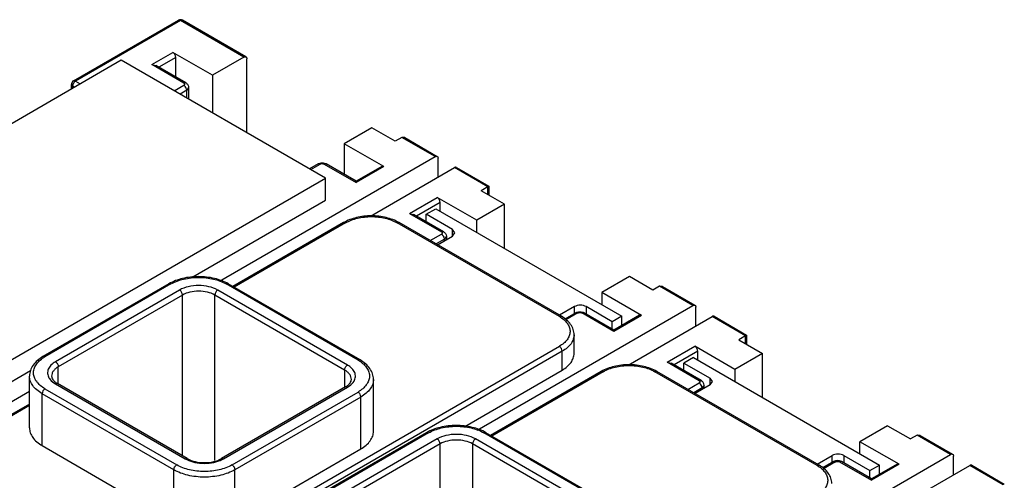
# Model space of a CAD drawing. Header units: millimetres. Extents: x 20 to 158, y 30 to 220.
# Tile 7 of 7: x 69 to 142, y 186 to 220. Entities that reach past the tile are written whole.
import ezdxf

# ---------------------------------------------------------------- set-up
doc = ezdxf.new("R2010")
doc.units = ezdxf.units.MM
doc.header["$LTSCALE"] = 16.212803
doc.layers.get('0').update_dxf_attribs({"linetype": 'CONTINUOUS'})

msp = doc.modelspace()

# ---------------------------------------------------------------- linework, layer by layer
at = {"color": 7, "linetype": 'Continuous'}
for p, q in [((73.314, 215.268), (81.092, 219.758)), ((81.242, 219.744), (73.464, 215.253)), ((85.945, 217.029), (81.242, 219.744)), ((86.095, 217.044), (81.392, 219.758)), ((76.858, 216.804), (41.503, 196.392)), ((91.99, 208.068), (76.858, 216.804)), ((79.121, 216.478), (80.677, 217.376)), ((80.889, 217.008), (79.633, 216.283)), ((83.611, 215.682), (80.677, 217.376)), ((80.889, 215.558), (80.889, 217.008)), ((85.945, 217.029), (83.611, 215.682)), ((86.157, 211.436), (86.157, 216.906)), ((81.49, 215.11), (79.121, 216.478)), ((79.121, 216.478), (79.421, 216.406)), ((81.64, 215.125), (79.421, 216.406)), ((73.464, 215.253), (73.818, 215.049)), ((83.611, 215.682), (83.611, 212.906)), ((73.164, 214.671), (73.164, 215.008)), ((73.252, 214.885), (73.252, 214.722)), ((73.393, 214.804), (73.252, 214.885)), ((80.783, 214.539), (81.49, 214.947)), ((81.702, 214.579), (81.207, 214.294)), ((81.848, 214.783), (81.702, 214.579)), ((81.702, 214.008), (81.702, 214.579)), ((81.848, 214.783), (81.848, 213.923)), ((95.42, 211.803), (93.369, 210.619)), ((97.152, 210.803), (95.42, 211.803)), ((97.647, 211.089), (97.152, 210.803)), ((100.122, 209.66), (97.647, 211.089)), ((97.859, 211.068), (97.647, 211.089)), ((97.859, 211.068), (100.272, 209.675)), ((93.369, 210.619), (93.369, 208.353)), ((96.304, 208.925), (93.369, 210.619)), ((84.143, 200.435), (100.122, 209.66)), ((100.334, 208.15), (100.334, 209.538)), ((91.451, 209.124), (90.807, 208.751)), ((90.894, 208.701), (91.601, 209.109)), ((91.884, 209.109), (94.253, 207.741)), ((94.253, 207.843), (92.034, 209.124)), ((96.154, 208.94), (94.253, 207.843)), ((96.304, 208.925), (94.253, 207.741)), ((95.316, 205.252), (101.536, 208.844)), ((104.011, 207.415), (101.536, 208.844)), ((101.686, 208.858), (104.099, 207.465)), ((56.635, 187.656), (91.99, 208.068)), ((91.99, 206.435), (91.99, 208.068)), ((94.253, 207.741), (94.253, 207.843)), ((104.099, 207.465), (103.516, 207.129)), ((104.011, 206.843), (104.011, 207.415)), ((104.099, 207.465), (104.099, 206.792)), ((98.213, 205.455), (100.264, 206.639)), ((103.198, 204.945), (100.264, 206.639)), ((105.249, 206.129), (103.516, 207.129)), ((82.149, 200.753), (91.99, 206.435)), ((100.476, 206.272), (98.725, 205.261)), ((99.45, 205.394), (100.157, 205.802)), ((100.157, 205.802), (113.946, 197.841)), ((100.476, 205.618), (100.476, 206.272)), ((105.249, 206.129), (103.198, 204.945)), ((105.249, 202.863), (105.249, 206.129)), ((98.213, 205.455), (100.582, 204.088)), ((98.213, 205.455), (98.513, 205.383)), ((100.732, 204.102), (98.513, 205.383)), ((99.45, 204.842), (99.45, 205.394)), ((101.395, 204.271), (99.45, 205.394)), ((93.325, 204.776), (85.132, 200.045)), ((93.475, 204.761), (85.219, 199.995)), ((109.315, 197.821), (97.294, 204.761)), ((109.465, 197.836), (97.444, 204.776)), ((103.198, 204.047), (103.198, 204.945)), ((99.75, 203.444), (100.582, 203.924)), ((100.794, 203.557), (100.175, 203.199)), ((100.281, 203.138), (101.395, 203.781)), ((100.94, 203.761), (100.794, 203.557)), ((100.794, 203.434), (100.794, 203.557)), ((100.94, 203.761), (100.94, 203.519)), ((101.395, 203.781), (101.395, 204.271)), ((101.571, 204.026), (101.395, 204.271)), ((101.395, 203.781), (101.571, 204.026)), ((114.512, 200.781), (112.461, 199.597)), ((116.244, 199.781), (114.512, 200.781)), ((80.385, 200.245), (71.052, 194.856)), ((80.535, 200.23), (71.202, 194.841)), ((94.395, 194.596), (84.637, 200.23)), ((94.545, 194.611), (84.787, 200.245)), ((116.739, 200.066), (116.244, 199.781)), ((116.951, 200.045), (116.739, 200.066)), ((119.214, 198.638), (116.739, 200.066)), ((116.951, 200.045), (119.364, 198.652)), ((81.172, 199.781), (71.979, 194.473)), ((81.384, 199.413), (72.191, 194.106)), ((81.384, 187.512), (81.384, 199.413)), ((83.788, 187.162), (83.788, 199.413)), ((93.405, 193.861), (83.788, 199.413)), ((93.617, 194.229), (84, 199.781)), ((112.461, 199.597), (112.461, 198.699)), ((115.396, 197.903), (112.461, 199.597)), ((103.235, 189.412), (119.214, 198.638)), ((110.446, 198.556), (109.332, 197.913)), ((110.446, 198.045), (110.446, 198.556)), ((111.294, 198.556), (111.294, 198.004)), ((113.239, 197.433), (111.294, 198.556)), ((119.426, 197.127), (119.426, 198.515)), ((110.543, 198.101), (109.73, 197.632)), ((110.693, 198.086), (109.805, 197.574)), ((113.345, 196.719), (110.976, 198.086)), ((113.345, 196.82), (111.126, 198.101)), ((113.946, 197.841), (113.239, 197.433)), ((115.246, 197.918), (113.345, 196.82)), ((115.396, 197.903), (113.345, 196.719)), ((113.946, 197.167), (113.946, 197.841)), ((114.408, 194.23), (120.628, 197.821)), ((123.103, 196.392), (120.628, 197.821)), ((120.778, 197.836), (123.191, 196.443)), ((113.239, 196.881), (113.239, 197.433)), ((110.405, 195.086), (110.405, 196.474)), ((113.345, 196.719), (113.345, 196.82)), ((123.191, 196.443), (122.608, 196.106)), ((123.103, 195.821), (123.103, 196.392)), ((123.191, 196.443), (123.191, 195.77)), ((77.424, 177.205), (109.315, 195.617)), ((117.305, 194.433), (119.355, 195.617)), ((122.325, 193.902), (119.355, 195.617)), ((122.608, 196.106), (124.376, 195.086)), ((109.527, 195.249), (77.636, 176.837)), ((109.527, 193.861), (109.527, 195.249)), ((119.568, 195.249), (117.817, 194.238)), ((119.568, 194.596), (119.568, 195.249)), ((124.376, 195.086), (122.325, 193.902)), ((124.376, 191.82), (124.376, 195.086)), ((72.191, 192.819), (72.191, 194.106)), ((117.305, 194.433), (117.605, 194.361)), ((119.674, 193.065), (117.305, 194.433)), ((119.824, 193.08), (117.605, 194.361)), ((119.249, 194.78), (118.542, 194.371)), ((118.542, 193.82), (118.542, 194.371)), ((118.542, 194.371), (120.487, 193.249)), ((119.249, 194.78), (133.038, 186.819)), ((56.635, 186.023), (70.138, 193.818)), ((70.052, 189.574), (70.052, 193.412)), ((93.405, 193.861), (93.405, 192.61)), ((102.3, 189.689), (109.527, 193.861)), ((112.417, 193.754), (104.224, 189.023)), ((112.567, 193.739), (104.311, 188.972)), ((128.407, 186.799), (116.386, 193.739)), ((128.557, 186.813), (116.536, 193.754)), ((122.325, 193.902), (122.325, 193.004)), ((71.979, 192.841), (81.596, 187.288)), ((81.746, 187.303), (72.129, 192.855)), ((93.467, 192.61), (84.274, 187.303)), ((95.544, 189.33), (95.544, 193.167)), ((118.842, 192.422), (119.674, 192.902)), ((120.487, 192.759), (119.373, 192.116)), ((120.032, 192.738), (119.886, 192.534)), ((120.032, 192.496), (120.032, 192.738)), ((120.487, 192.759), (120.487, 193.249)), ((120.663, 193.004), (120.487, 193.249)), ((120.487, 192.759), (120.663, 193.004)), ((53.683, 182.848), (70.052, 192.299)), ((70.989, 188.268), (70.989, 192.106)), ((80.748, 186.472), (70.989, 192.106)), ((71.202, 192.473), (80.96, 186.839)), ((84.424, 187.288), (93.617, 192.596)), ((85.061, 186.839), (94.395, 192.228)), ((119.886, 192.534), (119.267, 192.177)), ((119.886, 192.412), (119.886, 192.534)), ((70.052, 191.339), (61.435, 186.364)), ((70.052, 191.238), (61.585, 186.349)), ((94.607, 191.861), (85.273, 186.472)), ((94.607, 188.023), (94.607, 191.861)), ((133.639, 189.738), (131.588, 188.554)), ((133.639, 189.738), (135.336, 188.758)), ((99.477, 189.222), (90.144, 183.833)), ((99.627, 189.207), (90.294, 183.818)), ((113.487, 183.574), (103.728, 189.207)), ((113.637, 183.588), (103.878, 189.222)), ((135.831, 189.044), (135.336, 188.758)), ((136.043, 189.023), (135.831, 189.044)), ((138.306, 187.615), (135.831, 189.044)), ((136.043, 189.023), (138.456, 187.63)), ((70.989, 188.268), (80.748, 182.634)), ((100.264, 188.758), (91.071, 183.451)), ((100.476, 188.391), (91.283, 183.084)), ((100.476, 176.49), (100.476, 188.391)), ((102.88, 188.391), (102.88, 176.139)), ((112.497, 182.839), (102.88, 188.391)), ((112.709, 183.206), (103.092, 188.758)), ((131.588, 187.656), (131.588, 188.554)), ((134.488, 186.88), (131.588, 188.554)), ((85.273, 182.634), (94.607, 188.023)), ((122.327, 178.39), (138.306, 187.615)), ((128.424, 186.89), (129.538, 187.533)), ((129.538, 187.022), (129.538, 187.533)), ((130.386, 187.533), (130.386, 186.982)), ((130.386, 187.533), (132.331, 186.411)), ((129.635, 187.079), (128.822, 186.609)), ((129.785, 187.064), (128.897, 186.551)), ((130.068, 187.064), (132.437, 185.696)), ((132.437, 185.798), (130.218, 187.079)), ((132.331, 186.411), (133.038, 186.819)), ((134.338, 186.895), (132.437, 185.798)), ((134.488, 186.88), (132.437, 185.696)), ((133.038, 186.145), (133.038, 186.819)), ((133.5, 183.207), (139.72, 186.799)), ((138.518, 186.105), (138.518, 187.493)), ((142.195, 185.37), (139.72, 186.799)), ((139.87, 186.813), (142.283, 185.42)), ((80.748, 182.634), (80.748, 186.472)), ((85.273, 182.634), (85.273, 186.472)), ((132.331, 185.859), (132.331, 186.411)), ((132.437, 185.696), (132.437, 185.798))]:
    msp.add_line(p, q, dxfattribs=at)
for centre, radius, start, end in [((81.242, 219.499), 0.3, 60.00056, 119.99985), ((73.464, 215.008), 0.3, 119.99985, 180), ((73.712, 214.857), 0.463, 158.84419, 163.96563), ((73.753, 214.841), 0.507, 141.18654, 158.81374), ((81.201, 214.535), 0.507, 20.78197, 38.31943), ((100.293, 203.513), 0.507, 20.78197, 38.31943), ((108.099, 195.715), 2.431, 57.6569, 60.01208), ((72.513, 192.569), 2.623, 119.98816, 122.31519), ((93.084, 192.324), 2.623, 57.68524, 60.01225), ((119.385, 192.49), 0.507, 20.78197, 38.31943), ((82.583, 189), 1.975, 240.03724, 243.56341), ((83.438, 189), 1.975, 296.4369, 299.96317), ((127.191, 184.693), 2.431, 57.6569, 60.01208)]:
    msp.add_arc(centre, radius, start, end, dxfattribs=at)
for points in [[(81.136, 219.772), (81.121, 219.771), (81.105, 219.766), (81.092, 219.758)], [(93.37, 204.79), (93.355, 204.788), (93.339, 204.784), (93.325, 204.776)], [(97.444, 204.776), (97.43, 204.784), (97.414, 204.788), (97.399, 204.79)], [(84.787, 200.245), (84.773, 200.252), (84.757, 200.257), (84.742, 200.258)], [(112.462, 193.767), (112.446, 193.766), (112.431, 193.761), (112.417, 193.754)], [(116.536, 193.754), (116.522, 193.761), (116.506, 193.766), (116.491, 193.767)], [(99.522, 189.236), (99.507, 189.234), (99.491, 189.23), (99.477, 189.222)], [(103.879, 189.222), (103.865, 189.23), (103.849, 189.234), (103.834, 189.236)]]:
    msp.add_open_spline(points, degree=3, dxfattribs=at)
for points, knots in [([(81.242, 219.744), (81.233, 219.749), (81.201, 219.765), (81.163, 219.774), (81.136, 219.772)], [0, 0, 0, 0, 0.277736, 1, 1, 1, 1]), ([(81.392, 219.758), (81.372, 219.77), (81.317, 219.779), (81.267, 219.758), (81.242, 219.744)], [0, 0, 0, 0, 0.449245, 1, 1, 1, 1]), ([(80.889, 217.008), (80.889, 217.081), (80.839, 217.225), (80.74, 217.339), (80.677, 217.376)], [0, 0, 0, 0, 0.499999, 1, 1, 1, 1]), ([(85.945, 217.029), (85.969, 217.043), (86.019, 217.063), (86.074, 217.055), (86.095, 217.044)], [0, 0, 0, 0, 0.550038, 1, 1, 1, 1]), ([(86.095, 217.044), (86.115, 217.032), (86.15, 216.988), (86.157, 216.935), (86.157, 216.906)], [0, 0, 0, 0, 0.44996, 1, 1, 1, 1]), ([(73.314, 215.268), (73.334, 215.279), (73.39, 215.288), (73.439, 215.267), (73.464, 215.253)], [0, 0, 0, 0, 0.449245, 1, 1, 1, 1]), ([(73.464, 215.253), (73.455, 215.247), (73.415, 215.221), (73.381, 215.187), (73.358, 215.159)], [0, 0, 0, 0, 0.231066, 1, 1, 1, 1]), ([(73.252, 214.885), (73.227, 214.9), (73.185, 214.933), (73.164, 214.985), (73.164, 215.008)], [0, 0, 0, 0, 0.550026, 1, 1, 1, 1]), ([(73.267, 214.985), (73.265, 214.977), (73.256, 214.944), (73.252, 214.91), (73.252, 214.885)], [0, 0, 0, 0, 0.264707, 1, 1, 1, 1]), ([(81.49, 215.11), (81.515, 215.124), (81.564, 215.145), (81.62, 215.137), (81.64, 215.125)], [0, 0, 0, 0, 0.55007, 1, 1, 1, 1]), ([(81.49, 215.11), (81.511, 215.098), (81.54, 215.073), (81.551, 215.029), (81.546, 215.008), (81.542, 214.999)], [0, 0, 0, 0, 0.54432, 0.772251, 1, 1, 1, 1]), ([(81.542, 214.999), (81.539, 214.994), (81.526, 214.972), (81.506, 214.956), (81.49, 214.947)], [0, 0, 0, 0, 0.225491, 1, 1, 1, 1]), ([(81.599, 214.849), (81.59, 214.859), (81.559, 214.896), (81.521, 214.929), (81.49, 214.947)], [0, 0, 0, 0, 0.267085, 1, 1, 1, 1]), ([(81.64, 215.125), (81.7, 215.09), (81.807, 214.993), (81.848, 214.853), (81.848, 214.783)], [0, 0, 0, 0, 0.499456, 1, 1, 1, 1]), ([(81.702, 214.579), (81.702, 214.59), (81.699, 214.636), (81.687, 214.682), (81.675, 214.715)], [0, 0, 0, 0, 0.231365, 1, 1, 1, 1]), ([(100.122, 209.66), (100.147, 209.674), (100.196, 209.695), (100.252, 209.687), (100.272, 209.675)], [0, 0, 0, 0, 0.550038, 1, 1, 1, 1]), ([(100.272, 209.675), (100.292, 209.663), (100.327, 209.619), (100.334, 209.566), (100.334, 209.538)], [0, 0, 0, 0, 0.44996, 1, 1, 1, 1]), ([(91.451, 209.124), (91.538, 209.174), (91.743, 209.222), (91.947, 209.174), (92.034, 209.124)], [0, 0, 0, 0, 0.500051, 1, 1, 1, 1]), ([(91.601, 209.109), (91.577, 209.123), (91.527, 209.144), (91.472, 209.135), (91.451, 209.124)], [0, 0, 0, 0, 0.550069, 1, 1, 1, 1]), ([(91.601, 209.109), (91.614, 209.116), (91.675, 209.142), (91.744, 209.147), (91.794, 209.139)], [0, 0, 0, 0, 0.228754, 1, 1, 1, 1]), ([(91.794, 209.139), (91.803, 209.138), (91.834, 209.131), (91.864, 209.121), (91.884, 209.109)], [0, 0, 0, 0, 0.26693, 1, 1, 1, 1]), ([(92.034, 209.124), (92.014, 209.135), (91.959, 209.144), (91.909, 209.123), (91.884, 209.109)], [0, 0, 0, 0, 0.450007, 1, 1, 1, 1]), ([(96.304, 208.925), (96.279, 208.939), (96.229, 208.96), (96.174, 208.952), (96.154, 208.94)], [0, 0, 0, 0, 0.550038, 1, 1, 1, 1]), ([(101.686, 208.858), (101.666, 208.87), (101.611, 208.878), (101.561, 208.858), (101.536, 208.844)], [0, 0, 0, 0, 0.449963, 1, 1, 1, 1]), ([(100.476, 206.272), (100.476, 206.344), (100.426, 206.488), (100.326, 206.603), (100.264, 206.639)], [0, 0, 0, 0, 0.499999, 1, 1, 1, 1]), ([(97.444, 204.776), (97.149, 204.946), (96.469, 205.195), (95.384, 205.313), (94.3, 205.195), (93.62, 204.946), (93.325, 204.776)], [0, 0, 0, 0, 0.239175, 0.500005, 0.760831, 1, 1, 1, 1]), ([(93.475, 204.761), (93.746, 204.918), (94.377, 205.146), (95.384, 205.255), (96.392, 205.146), (97.023, 204.918), (97.294, 204.761)], [0, 0, 0, 0, 0.237252, 0.5, 0.762747, 1, 1, 1, 1]), ([(93.475, 204.761), (93.467, 204.766), (93.434, 204.783), (93.396, 204.792), (93.37, 204.79)], [0, 0, 0, 0, 0.277445, 1, 1, 1, 1]), ([(97.399, 204.79), (97.391, 204.79), (97.354, 204.789), (97.318, 204.775), (97.294, 204.761)], [0, 0, 0, 0, 0.225767, 1, 1, 1, 1]), ([(100.582, 204.088), (100.606, 204.102), (100.656, 204.122), (100.711, 204.114), (100.732, 204.102)], [0, 0, 0, 0, 0.55007, 1, 1, 1, 1]), ([(100.582, 204.088), (100.603, 204.075), (100.632, 204.051), (100.643, 204.006), (100.638, 203.985), (100.634, 203.976)], [0, 0, 0, 0, 0.544319, 0.77225, 1, 1, 1, 1]), ([(100.634, 203.976), (100.631, 203.971), (100.618, 203.95), (100.598, 203.934), (100.582, 203.924)], [0, 0, 0, 0, 0.225491, 1, 1, 1, 1]), ([(100.691, 203.827), (100.682, 203.837), (100.651, 203.874), (100.613, 203.906), (100.582, 203.924)], [0, 0, 0, 0, 0.267085, 1, 1, 1, 1]), ([(100.732, 204.102), (100.791, 204.068), (100.899, 203.971), (100.94, 203.83), (100.94, 203.761)], [0, 0, 0, 0, 0.499456, 1, 1, 1, 1]), ([(100.794, 203.557), (100.794, 203.568), (100.791, 203.614), (100.779, 203.659), (100.767, 203.692)], [0, 0, 0, 0, 0.231365, 1, 1, 1, 1]), ([(84.787, 200.245), (84.472, 200.426), (83.745, 200.692), (82.586, 200.818), (81.426, 200.692), (80.7, 200.426), (80.385, 200.245)], [0, 0, 0, 0, 0.239056, 0.500004, 0.76095, 1, 1, 1, 1]), ([(80.535, 200.23), (80.826, 200.398), (81.503, 200.643), (82.586, 200.761), (83.668, 200.643), (84.345, 200.398), (84.637, 200.23)], [0, 0, 0, 0, 0.23724, 0.499999, 0.762759, 1, 1, 1, 1]), ([(80.535, 200.23), (80.511, 200.244), (80.461, 200.264), (80.406, 200.256), (80.385, 200.245)], [0, 0, 0, 0, 0.550022, 1, 1, 1, 1]), ([(84, 199.781), (83.799, 199.897), (83.332, 200.066), (82.586, 200.147), (81.839, 200.066), (81.372, 199.897), (81.172, 199.781)], [0, 0, 0, 0, 0.237253, 0.500001, 0.762748, 1, 1, 1, 1]), ([(84.742, 200.258), (84.733, 200.259), (84.697, 200.258), (84.661, 200.244), (84.637, 200.23)], [0, 0, 0, 0, 0.225769, 1, 1, 1, 1]), ([(81.384, 199.413), (81.384, 199.486), (81.334, 199.63), (81.235, 199.744), (81.172, 199.781)], [0, 0, 0, 0, 0.500001, 1, 1, 1, 1]), ([(83.788, 199.413), (83.617, 199.512), (83.22, 199.656), (82.586, 199.724), (81.951, 199.656), (81.555, 199.512), (81.384, 199.413)], [0, 0, 0, 0, 0.237247, 0.500001, 0.762753, 1, 1, 1, 1]), ([(84, 199.781), (83.937, 199.744), (83.838, 199.63), (83.788, 199.486), (83.788, 199.413)], [0, 0, 0, 0, 0.499998, 1, 1, 1, 1]), ([(111.294, 198.556), (111.234, 198.591), (111.094, 198.641), (110.87, 198.666), (110.646, 198.641), (110.506, 198.591), (110.446, 198.556)], [0, 0, 0, 0, 0.237244, 0.500001, 0.762757, 1, 1, 1, 1]), ([(119.214, 198.638), (119.239, 198.652), (119.288, 198.672), (119.344, 198.664), (119.364, 198.652)], [0, 0, 0, 0, 0.550038, 1, 1, 1, 1]), ([(119.364, 198.652), (119.384, 198.641), (119.419, 198.597), (119.426, 198.544), (119.426, 198.515)], [0, 0, 0, 0, 0.44996, 1, 1, 1, 1]), ([(109.315, 197.821), (109.339, 197.835), (109.389, 197.856), (109.444, 197.848), (109.465, 197.836)], [0, 0, 0, 0, 0.550022, 1, 1, 1, 1]), ([(109.4, 197.769), (109.51, 197.7), (109.708, 197.551), (109.94, 197.283), (110.082, 196.989), (110.122, 196.681), (110.056, 196.375), (109.892, 196.087), (109.639, 195.827), (109.43, 195.683), (109.315, 195.617)], [0, 0, 0, 0, 0.142391, 0.270162, 0.385739, 0.494808, 0.604798, 0.722896, 0.854132, 1, 1, 1, 1]), ([(110.405, 196.474), (110.405, 196.608), (110.358, 196.881), (110.159, 197.256), (109.854, 197.582), (109.601, 197.757), (109.465, 197.836)], [0, 0, 0, 0, 0.232203, 0.471239, 0.725847, 1, 1, 1, 1]), ([(110.543, 198.101), (110.63, 198.151), (110.835, 198.199), (111.039, 198.151), (111.126, 198.101)], [0, 0, 0, 0, 0.500051, 1, 1, 1, 1]), ([(110.693, 198.086), (110.669, 198.101), (110.619, 198.121), (110.564, 198.113), (110.543, 198.101)], [0, 0, 0, 0, 0.550069, 1, 1, 1, 1]), ([(110.693, 198.086), (110.706, 198.094), (110.767, 198.12), (110.836, 198.124), (110.886, 198.116)], [0, 0, 0, 0, 0.228754, 1, 1, 1, 1]), ([(110.886, 198.116), (110.895, 198.115), (110.926, 198.109), (110.956, 198.098), (110.976, 198.086)], [0, 0, 0, 0, 0.26693, 1, 1, 1, 1]), ([(111.126, 198.101), (111.106, 198.113), (111.051, 198.121), (111.001, 198.101), (110.976, 198.086)], [0, 0, 0, 0, 0.450007, 1, 1, 1, 1]), ([(115.396, 197.903), (115.371, 197.917), (115.321, 197.937), (115.266, 197.929), (115.246, 197.918)], [0, 0, 0, 0, 0.550038, 1, 1, 1, 1]), ([(120.778, 197.836), (120.758, 197.848), (120.703, 197.856), (120.653, 197.835), (120.628, 197.821)], [0, 0, 0, 0, 0.449963, 1, 1, 1, 1]), ([(110.405, 196.474), (110.405, 196.36), (110.363, 196.121), (110.183, 195.79), (109.897, 195.49), (109.658, 195.325), (109.527, 195.249)], [0, 0, 0, 0, 0.217785, 0.450914, 0.710298, 1, 1, 1, 1]), ([(109.527, 195.249), (109.527, 195.322), (109.477, 195.465), (109.378, 195.58), (109.315, 195.617)], [0, 0, 0, 0, 0.500001, 1, 1, 1, 1]), ([(119.568, 195.249), (119.568, 195.322), (119.518, 195.465), (119.418, 195.58), (119.355, 195.617)], [0, 0, 0, 0, 0.499999, 1, 1, 1, 1]), ([(71.052, 194.856), (70.906, 194.772), (70.638, 194.586), (70.313, 194.24), (70.102, 193.843), (70.052, 193.554), (70.052, 193.412)], [0, 0, 0, 0, 0.27497, 0.529818, 0.768541, 1, 1, 1, 1]), ([(71.052, 194.856), (71.072, 194.867), (71.127, 194.876), (71.177, 194.855), (71.202, 194.841)], [0, 0, 0, 0, 0.449978, 1, 1, 1, 1]), ([(109.527, 193.861), (109.658, 193.937), (109.897, 194.102), (110.183, 194.402), (110.363, 194.733), (110.405, 194.972), (110.405, 195.086)], [0, 0, 0, 0, 0.289705, 0.549091, 0.782218, 1, 1, 1, 1]), ([(71.202, 192.473), (71.078, 192.545), (70.853, 192.699), (70.581, 192.979), (70.405, 193.288), (70.334, 193.617), (70.378, 193.948), (70.53, 194.263), (70.78, 194.551), (70.993, 194.711), (71.11, 194.786)], [0, 0, 0, 0, 0.145951, 0.277083, 0.395162, 0.505172, 0.614255, 0.729849, 0.857553, 1, 1, 1, 1]), ([(71.979, 194.473), (71.858, 194.404), (71.646, 194.249), (71.427, 193.943), (71.368, 193.598), (71.442, 193.385), (71.498, 193.29)], [0, 0, 0, 0, 0.293347, 0.544151, 0.769309, 1, 1, 1, 1]), ([(72.191, 194.106), (72.117, 194.063), (71.982, 193.97), (71.82, 193.8), (71.717, 193.612), (71.694, 193.477), (71.694, 193.412)], [0, 0, 0, 0, 0.289537, 0.549109, 0.782251, 1, 1, 1, 1]), ([(71.979, 194.473), (72.042, 194.437), (72.142, 194.322), (72.191, 194.179), (72.191, 194.106)], [0, 0, 0, 0, 0.499999, 1, 1, 1, 1]), ([(93.405, 193.861), (93.405, 193.934), (93.454, 194.077), (93.554, 194.192), (93.617, 194.229)], [0, 0, 0, 0, 0.500002, 1, 1, 1, 1]), ([(94.099, 193.045), (94.154, 193.14), (94.228, 193.354), (94.169, 193.698), (93.95, 194.004), (93.738, 194.159), (93.617, 194.229)], [0, 0, 0, 0, 0.23069, 0.455847, 0.706653, 1, 1, 1, 1]), ([(94.395, 194.596), (94.419, 194.61), (94.469, 194.631), (94.524, 194.623), (94.545, 194.611)], [0, 0, 0, 0, 0.550022, 1, 1, 1, 1]), ([(94.486, 194.541), (94.604, 194.466), (94.817, 194.306), (95.066, 194.018), (95.218, 193.703), (95.262, 193.372), (95.192, 193.044), (95.015, 192.734), (94.744, 192.454), (94.518, 192.3), (94.395, 192.228)], [0, 0, 0, 0, 0.142447, 0.270152, 0.385747, 0.49483, 0.604839, 0.722918, 0.85405, 1, 1, 1, 1]), ([(95.544, 193.167), (95.544, 193.309), (95.494, 193.598), (95.283, 193.995), (94.959, 194.341), (94.69, 194.527), (94.545, 194.611)], [0, 0, 0, 0, 0.231458, 0.470179, 0.725031, 1, 1, 1, 1]), ([(116.536, 193.754), (116.241, 193.924), (115.561, 194.172), (114.476, 194.291), (113.392, 194.172), (112.712, 193.924), (112.417, 193.754)], [0, 0, 0, 0, 0.239175, 0.500005, 0.760831, 1, 1, 1, 1]), ([(112.567, 193.739), (112.838, 193.895), (113.469, 194.124), (114.476, 194.233), (115.484, 194.124), (116.115, 193.895), (116.386, 193.739)], [0, 0, 0, 0, 0.237252, 0.5, 0.762747, 1, 1, 1, 1]), ([(70.989, 192.106), (70.849, 192.187), (70.594, 192.362), (70.29, 192.682), (70.097, 193.036), (70.052, 193.29), (70.052, 193.412)], [0, 0, 0, 0, 0.289702, 0.549087, 0.782216, 1, 1, 1, 1]), ([(71.694, 193.412), (71.694, 193.369), (71.711, 193.272), (71.793, 193.127), (71.935, 192.981), (72.059, 192.896), (72.129, 192.855)], [0, 0, 0, 0, 0.176708, 0.393568, 0.666859, 1, 1, 1, 1]), ([(93.903, 193.167), (93.903, 193.232), (93.879, 193.367), (93.776, 193.555), (93.615, 193.725), (93.479, 193.818), (93.405, 193.861)], [0, 0, 0, 0, 0.217748, 0.45089, 0.710462, 1, 1, 1, 1]), ([(112.567, 193.739), (112.558, 193.744), (112.526, 193.76), (112.488, 193.769), (112.462, 193.767)], [0, 0, 0, 0, 0.277445, 1, 1, 1, 1]), ([(116.491, 193.767), (116.483, 193.768), (116.446, 193.767), (116.41, 193.753), (116.386, 193.739)], [0, 0, 0, 0, 0.225767, 1, 1, 1, 1]), ([(71.498, 193.29), (71.523, 193.246), (71.65, 193.065), (71.831, 192.926), (71.979, 192.841)], [0, 0, 0, 0, 0.226995, 1, 1, 1, 1]), ([(72.129, 192.855), (72.109, 192.867), (72.054, 192.875), (72.004, 192.855), (71.979, 192.841)], [0, 0, 0, 0, 0.449978, 1, 1, 1, 1]), ([(93.467, 192.61), (93.538, 192.651), (93.661, 192.736), (93.803, 192.882), (93.885, 193.027), (93.903, 193.124), (93.903, 193.167)], [0, 0, 0, 0, 0.33314, 0.60643, 0.823292, 1, 1, 1, 1]), ([(93.617, 192.596), (93.592, 192.61), (93.542, 192.63), (93.487, 192.622), (93.467, 192.611)], [0, 0, 0, 0, 0.550022, 1, 1, 1, 1]), ([(93.617, 192.596), (93.67, 192.626), (93.855, 192.745), (94.018, 192.906), (94.099, 193.045)], [0, 0, 0, 0, 0.275374, 1, 1, 1, 1]), ([(95.544, 193.167), (95.544, 193.045), (95.499, 192.791), (95.306, 192.437), (95.002, 192.117), (94.747, 191.942), (94.607, 191.861)], [0, 0, 0, 0, 0.217785, 0.450914, 0.710298, 1, 1, 1, 1]), ([(119.674, 193.065), (119.698, 193.079), (119.748, 193.1), (119.803, 193.092), (119.824, 193.08)], [0, 0, 0, 0, 0.55007, 1, 1, 1, 1]), ([(119.674, 193.065), (119.695, 193.053), (119.724, 193.028), (119.735, 192.984), (119.73, 192.963), (119.726, 192.954)], [0, 0, 0, 0, 0.54432, 0.772251, 1, 1, 1, 1]), ([(119.726, 192.954), (119.723, 192.949), (119.71, 192.927), (119.69, 192.911), (119.674, 192.902)], [0, 0, 0, 0, 0.225491, 1, 1, 1, 1]), ([(119.782, 192.804), (119.774, 192.814), (119.743, 192.851), (119.705, 192.884), (119.674, 192.902)], [0, 0, 0, 0, 0.267085, 1, 1, 1, 1]), ([(120.032, 192.738), (120.032, 192.808), (119.99, 192.948), (119.883, 193.045), (119.824, 193.08)], [0, 0, 0, 0, 0.500498, 1, 1, 1, 1]), ([(119.886, 192.534), (119.886, 192.545), (119.883, 192.591), (119.871, 192.637), (119.859, 192.67)], [0, 0, 0, 0, 0.231365, 1, 1, 1, 1]), ([(71.202, 192.473), (71.139, 192.437), (71.039, 192.322), (70.989, 192.178), (70.989, 192.106)], [0, 0, 0, 0, 0.499998, 1, 1, 1, 1]), ([(94.607, 191.861), (94.607, 191.933), (94.557, 192.077), (94.458, 192.192), (94.395, 192.228)], [0, 0, 0, 0, 0.500001, 1, 1, 1, 1]), ([(103.878, 189.222), (103.564, 189.404), (102.837, 189.669), (101.678, 189.796), (100.518, 189.669), (99.792, 189.404), (99.477, 189.222)], [0, 0, 0, 0, 0.239056, 0.500004, 0.76095, 1, 1, 1, 1]), ([(99.627, 189.207), (99.918, 189.375), (100.595, 189.621), (101.678, 189.738), (102.76, 189.621), (103.437, 189.375), (103.728, 189.207)], [0, 0, 0, 0, 0.23724, 0.499999, 0.762759, 1, 1, 1, 1]), ([(70.052, 189.574), (70.052, 189.453), (70.097, 189.199), (70.29, 188.845), (70.594, 188.525), (70.849, 188.349), (70.989, 188.268)], [0, 0, 0, 0, 0.217782, 0.450908, 0.710295, 1, 1, 1, 1]), ([(94.607, 188.023), (94.747, 188.104), (95.002, 188.28), (95.306, 188.6), (95.499, 188.954), (95.544, 189.208), (95.544, 189.33)], [0, 0, 0, 0, 0.289705, 0.549091, 0.782218, 1, 1, 1, 1]), ([(99.627, 189.207), (99.618, 189.212), (99.586, 189.229), (99.548, 189.238), (99.522, 189.236)], [0, 0, 0, 0, 0.277442, 1, 1, 1, 1]), ([(103.092, 188.758), (102.891, 188.874), (102.424, 189.043), (101.678, 189.124), (100.931, 189.043), (100.464, 188.874), (100.264, 188.758)], [0, 0, 0, 0, 0.237253, 0.500001, 0.762748, 1, 1, 1, 1]), ([(103.834, 189.236), (103.825, 189.236), (103.789, 189.235), (103.753, 189.221), (103.728, 189.207)], [0, 0, 0, 0, 0.225769, 1, 1, 1, 1]), ([(100.476, 188.391), (100.476, 188.463), (100.426, 188.607), (100.327, 188.722), (100.264, 188.758)], [0, 0, 0, 0, 0.500001, 1, 1, 1, 1]), ([(102.88, 188.391), (102.709, 188.489), (102.312, 188.633), (101.678, 188.702), (101.043, 188.633), (100.646, 188.489), (100.476, 188.391)], [0, 0, 0, 0, 0.237247, 0.500001, 0.762753, 1, 1, 1, 1]), ([(103.092, 188.758), (103.029, 188.722), (102.93, 188.607), (102.88, 188.463), (102.88, 188.391)], [0, 0, 0, 0, 0.499998, 1, 1, 1, 1]), ([(130.386, 187.533), (130.326, 187.568), (130.186, 187.619), (129.962, 187.643), (129.738, 187.619), (129.598, 187.568), (129.538, 187.533)], [0, 0, 0, 0, 0.237244, 0.500001, 0.762757, 1, 1, 1, 1]), ([(138.306, 187.615), (138.331, 187.629), (138.38, 187.65), (138.436, 187.642), (138.456, 187.63)], [0, 0, 0, 0, 0.550038, 1, 1, 1, 1]), ([(138.456, 187.63), (138.476, 187.618), (138.511, 187.574), (138.518, 187.521), (138.518, 187.493)], [0, 0, 0, 0, 0.44996, 1, 1, 1, 1]), ([(80.748, 186.472), (80.748, 186.545), (80.797, 186.688), (80.897, 186.803), (80.96, 186.839)], [0, 0, 0, 0, 0.500002, 1, 1, 1, 1]), ([(85.061, 186.839), (84.77, 186.671), (84.093, 186.426), (83.01, 186.309), (81.928, 186.426), (81.251, 186.671), (80.96, 186.839)], [0, 0, 0, 0, 0.23724, 0.499999, 0.762759, 1, 1, 1, 1]), ([(81.596, 187.288), (81.621, 187.303), (81.67, 187.323), (81.726, 187.315), (81.746, 187.303)], [0, 0, 0, 0, 0.550022, 1, 1, 1, 1]), ([(81.703, 187.231), (81.896, 187.135), (82.327, 186.995), (83.01, 186.927), (83.693, 186.995), (84.125, 187.135), (84.317, 187.231)], [0, 0, 0, 0, 0.239572, 0.500001, 0.760429, 1, 1, 1, 1]), ([(81.746, 187.303), (81.923, 187.201), (82.341, 187.052), (83.01, 186.98), (83.68, 187.052), (84.098, 187.201), (84.274, 187.303)], [0, 0, 0, 0, 0.23377, 0.499994, 0.766222, 1, 1, 1, 1]), ([(84.274, 187.303), (84.295, 187.315), (84.35, 187.323), (84.4, 187.303), (84.424, 187.288)], [0, 0, 0, 0, 0.449978, 1, 1, 1, 1]), ([(85.061, 186.839), (85.124, 186.803), (85.223, 186.688), (85.273, 186.545), (85.273, 186.472)], [0, 0, 0, 0, 0.499999, 1, 1, 1, 1]), ([(128.407, 186.799), (128.431, 186.813), (128.481, 186.833), (128.536, 186.825), (128.557, 186.813)], [0, 0, 0, 0, 0.550022, 1, 1, 1, 1]), ([(129.497, 185.451), (129.497, 185.585), (129.45, 185.859), (129.251, 186.233), (128.946, 186.56), (128.693, 186.734), (128.557, 186.813)], [0, 0, 0, 0, 0.232203, 0.471239, 0.725847, 1, 1, 1, 1]), ([(130.218, 187.079), (130.131, 187.129), (129.927, 187.177), (129.722, 187.129), (129.635, 187.079)], [0, 0, 0, 0, 0.500047, 1, 1, 1, 1]), ([(129.785, 187.064), (129.761, 187.078), (129.711, 187.099), (129.656, 187.09), (129.635, 187.079)], [0, 0, 0, 0, 0.550069, 1, 1, 1, 1]), ([(129.785, 187.064), (129.798, 187.071), (129.859, 187.097), (129.928, 187.102), (129.978, 187.094)], [0, 0, 0, 0, 0.228754, 1, 1, 1, 1]), ([(129.978, 187.094), (129.987, 187.093), (130.018, 187.086), (130.048, 187.076), (130.068, 187.064)], [0, 0, 0, 0, 0.26693, 1, 1, 1, 1]), ([(130.218, 187.079), (130.198, 187.09), (130.143, 187.099), (130.093, 187.078), (130.068, 187.064)], [0, 0, 0, 0, 0.450007, 1, 1, 1, 1]), ([(134.488, 186.88), (134.463, 186.894), (134.413, 186.915), (134.358, 186.907), (134.338, 186.895)], [0, 0, 0, 0, 0.550038, 1, 1, 1, 1]), ([(139.87, 186.813), (139.85, 186.825), (139.795, 186.833), (139.745, 186.813), (139.72, 186.799)], [0, 0, 0, 0, 0.449963, 1, 1, 1, 1]), ([(85.273, 186.472), (84.952, 186.286), (84.205, 186.016), (83.01, 185.886), (81.816, 186.016), (81.069, 186.286), (80.748, 186.472)], [0, 0, 0, 0, 0.237237, 0.499999, 0.762762, 1, 1, 1, 1]), ([(128.492, 186.747), (128.602, 186.677), (128.8, 186.528), (129.032, 186.26), (129.174, 185.967), (129.214, 185.659), (129.148, 185.353), (128.984, 185.065), (128.731, 184.804), (128.522, 184.661), (128.407, 184.594)], [0, 0, 0, 0, 0.142391, 0.270162, 0.385739, 0.494808, 0.604798, 0.722896, 0.854132, 1, 1, 1, 1])]:
    msp.add_open_spline(points, degree=3, knots=knots, dxfattribs=at)

doc.saveas('drawing.dxf')
